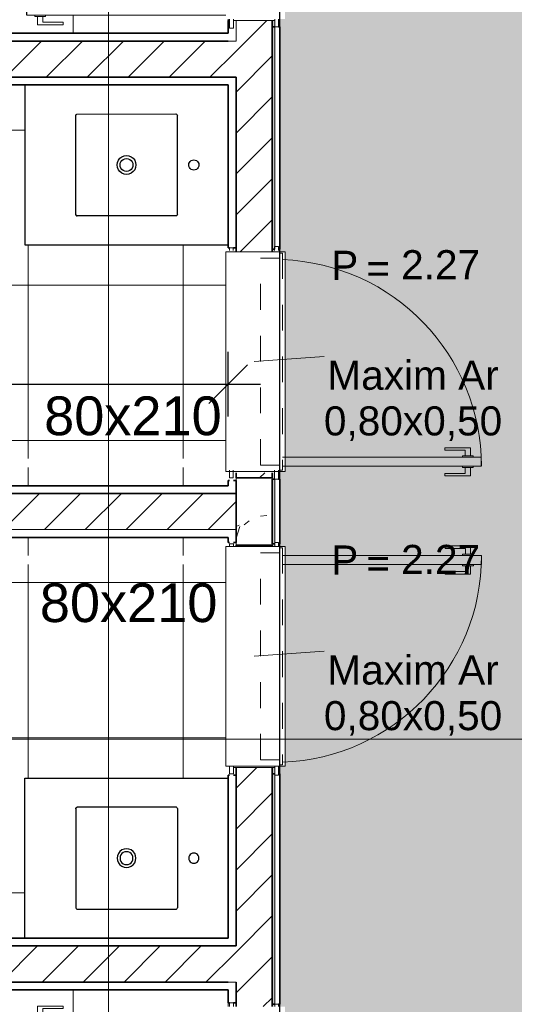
# Model space of a CAD drawing. Header units: millimetres. Extents: x -109 to 627, y -178 to 173.
# Tile 104 of 178: x 324.42 to 326.33, y -153.56 to -149.75. Entities that reach past the tile are written whole.
import ezdxf

# ---------------------------------------------------------------- set-up
doc = ezdxf.new("R2010")
doc.units = ezdxf.units.MM
doc.linetypes.add('CONTINU', pattern=[0])
doc.linetypes.add('Traço Curto', pattern=[0.00153, 0.001, -0.00053])
for name, color, linetype, lineweight in [('ARQ - ALVENARIA - OSSO', 2, 'Continuous', 35), ('ARQ - BANCADAS', 2, 'Continuous', 9), ('ARQ - DIVISORIA', 3, 'Continuous', 35), ('ARQ - JANELA', 2, 'Traço Curto', 5), ('ARQ - PAREDE VISTA', 4, 'Continuous', 9), ('ARQ - PAREDES_HACHURA', 9, 'Continuous', 35), ('ARQ - PAREDES_REVESTIMENTO', 3, 'Continuous', 35), ('ARQ - PILAR', 4, 'Continuous', 15), ('ARQ - PISO_HACHURA_SUPERFICIE', 9, 'Continuous', 5), ('ARQ - PORTA', 3, 'Continuous', 9), ('ARQ - PORTA_FOLHA', 3, 'Continuous', 20), ('ARQ - PORTA_GIRO', 1, 'Continuous', 5), ('ARQ - SIMBOLO_CORTE', 2, 'Continuous', 5), ('ARQ -SIMBOLO_PORTA', 2, 'Continuous', 9), ('ARQ -TEXTO_AMBIENTE', 2, 'Continuous', 5), ('ARQ -TEXTO_JANELA', 2, 'Continuous', 9)]:
    doc.layers.add(name, color=color, linetype=linetype, lineweight=lineweight)
doc.layers.add('LOUÇAS', color=1, linetype='Continuous')
doc.styles.add('Arial Narrow', font='ARIALN.TTF', dxfattribs={"height": 0.225})
doc.styles.add('Arial_2', font='arial.ttf', dxfattribs={"height": 0.15})
doc.styles.add('Arial_3', font='arial.ttf', dxfattribs={"height": 0.0015})
doc.styles.add('Arial_4', font='arial.ttf', dxfattribs={"height": 0.1125})
doc.styles.add('FNDE Texto Cota 0100', font='verdana.ttf', dxfattribs={"height": 0.16})
doc.dimstyles.new('FNDE 1-0100', dxfattribs={"dimscale": 2.5, "dimtxt": 0.16, "dimasz": 0.05, "dimexe": 0.15, "dimexo": 0.15, "dimgap": 0.05, "dimtad": 1, "dimzin": 4, "dimdsep": 46, "dimtxsty": 'FNDE Texto Cota 0100', "dimblk": 'tic', "dimcen": 0.15, "dimdle": 0.15, "dimse1": 1, "dimse2": 1, "dimclrd": 251, "dimclre": 251, "dimclrt": 256, "dimaunit": 1, "dimadec": 3, "dimazin": 0, "dimtfac": 1, "dimtix": 1, "dimtmove": 2, "dimatfit": 3, "dimldrblk": 'tic', "dimfxl": 0.15, "dimtvp": 1, "dimtolj": 1, "dimtzin": 0, "dimarcsym": 0})
pattern_1 = [(50, (316.12565, -147.12975), (0.5462905, -0.0472954), [0.056985, -0.628837]), (355, (316.12565, -147.12975), (-0.105401, 0.573222), [0.045988, -0.50287]), (100.451, (316.17164, -147.13375), (0.44084, 0.525572), [0.048987, -0.533862]), (46.184, (316.12565, -146.9778), (0.812912, -0.126028), [0.085978, -0.942756]), (96.636, (316.1936, -146.9878), (0.71181, 0.74206), [0.07298, -0.800793]), (351.184, (316.12565, -146.9778), (0.712045, 0.742424), [0.068982, -0.753805]), (21, (316.20163, -147.0158), (0.454867, -0.3062124), [0.056985, -0.628837]), (326, (316.20163, -147.0158), (0.185717, 0.552451), [0.045988, -0.50287]), (71.451, (316.2396, -147.0408), (0.64037, 0.245952), [0.048987, -0.533862]), (37.5, (316.12565, -147.12975), (0.0092036, 0.2540508), [0.0249935, -0.4718778, 0.0249935, -0.4848744, -0.5048692]), (37.5, (316.12565, -147.12975), (0.0092036, 0.2540508), [-1.006739, 0.0249935, -0.479876]), (7.5, (316.12565, -147.12975), (0.2004088, 0.3006604), [0.0249935, -0.265931, 0.0249935, -0.459881, -0.1919503]), (7.5, (316.12565, -147.12975), (0.2004088, 0.3006604), [-0.775799, 0.0249935, -0.166957]), (327.5, (315.9557, -147.12975), (0.4063776, -0.0170732), [0.0249935, -0.1649573, 0.0249935, -0.5688527, -0.7887957]), (327.5, (315.9557, -147.12975), (0.4063776, -0.0170732), [-0.784797, 0.0249935, -0.763802]), (317.5, (315.8797, -147.12975), (0.4438837, 0.075988), [0.0249935, -0.222942, 0.0249935, -0.369904, -0.559855]), (317.5, (315.8797, -147.12975), (0.4438837, 0.075988), [-0.641834, 0.024994, -0.534861])]
pattern_2 = [(45, (316.12565, -147.12975), (-0.0791755, 0.0791755), [])]

# ---------------------------------------------------------------- blocks, each defined once
blk = doc.blocks.new('POR_PM_GIRO_1FL - 80 x 210 cm Externa-V2-NÍVEL 1')
at = {"layer": 'ARQ - PORTA'}
for p, q in [((-0.435, 0.095), (-0.445, 0.095)), ((-0.445, 0.095), (-0.445, 0.08)), ((-0.445, 0.08), (-0.435, 0.08)), ((0.445, 0.095), (0.415, 0.095)), ((0.415, 0.08), (0.445, 0.08)), ((0.42, -0.08), (0.42, 0.08)), ((0.445, 0.08), (0.445, 0.095)), ((-0.435, -0.08), (-0.45, -0.08)), ((-0.45, -0.08), (-0.45, -0.095)), ((-0.45, -0.095), (-0.435, -0.095)), ((0.45, -0.08), (0.415, -0.08)), ((0.415, -0.095), (0.45, -0.095)), ((0.45, -0.095), (0.45, -0.08)), ((-0.4275, -0.7393), (-0.4369, -0.7393)), ((-0.4369, -0.7393), (-0.4369, -0.8383)), ((-0.4275, -0.8183), (-0.4275, -0.7393)), ((-0.3375, -0.8183), (-0.3375, -0.7393)), ((-0.3375, -0.7393), (-0.3281, -0.7393)), ((-0.3281, -0.7393), (-0.3281, -0.8383)), ((-0.4051, -0.8183), (-0.4275, -0.8183)), ((-0.4051, -0.8073), (-0.4, -0.8073)), ((-0.4051, -0.8283), (-0.4051, -0.8073)), ((-0.4051, -0.8492), (-0.4051, -0.8283)), ((-0.3599, -0.8073), (-0.365, -0.8073)), ((-0.3599, -0.8283), (-0.3599, -0.8073)), ((-0.3599, -0.8183), (-0.3375, -0.8183)), ((-0.3599, -0.8492), (-0.3599, -0.8283)), ((-0.4369, -0.8383), (-0.4051, -0.8383)), ((-0.4, -0.8492), (-0.4051, -0.8492)), ((-0.365, -0.8492), (-0.3599, -0.8492)), ((-0.3281, -0.8383), (-0.3599, -0.8383))]:
    blk.add_line(p, q, dxfattribs=at)
at = {"layer": 'ARQ - PORTA_FOLHA'}
for p, q in [((-0.4, -0.11), (-0.4, -0.88)), ((-0.365, -0.88), (-0.365, -0.11)), ((-0.4, -0.88), (-0.365, -0.88))]:
    blk.add_line(p, q, dxfattribs=at)
at = {"layer": 'ARQ - PORTA_GIRO'}
blk.add_arc((-0.4, -0.0805), 0.8, 270.0322, 357.8776, dxfattribs=at)
blk = doc.blocks.new('POR_PM_GIRO_1FL - 80 x 210 cm Externa-V3-NÍVEL 1')
at = {"layer": 'ARQ - PORTA'}
for p, q in [((-0.4369, 0.7393), (-0.4369, 0.8383)), ((-0.4369, 0.8383), (-0.4051, 0.8383)), ((-0.4, 0.8492), (-0.4051, 0.8492)), ((-0.4051, 0.8492), (-0.4051, 0.8283)), ((-0.365, 0.8492), (-0.3599, 0.8492)), ((-0.3599, 0.8492), (-0.3599, 0.8283)), ((-0.3281, 0.8383), (-0.3599, 0.8383)), ((-0.3281, 0.7393), (-0.3281, 0.8383)), ((-0.4051, 0.8183), (-0.4275, 0.8183)), ((-0.4275, 0.8183), (-0.4275, 0.7393)), ((-0.4051, 0.8283), (-0.4051, 0.8073)), ((-0.4051, 0.8073), (-0.4, 0.8073)), ((-0.3599, 0.8073), (-0.365, 0.8073)), ((-0.3599, 0.8283), (-0.3599, 0.8073)), ((-0.3599, 0.8183), (-0.3375, 0.8183)), ((-0.3375, 0.8183), (-0.3375, 0.7393)), ((-0.4275, 0.7393), (-0.4369, 0.7393)), ((-0.3375, 0.7393), (-0.3281, 0.7393)), ((-0.45, 0.095), (-0.415, 0.095)), ((-0.45, 0.08), (-0.45, 0.095)), ((-0.415, 0.08), (-0.45, 0.08)), ((-0.42, -0.08), (-0.42, 0.08)), ((0.435, 0.095), (0.45, 0.095)), ((0.45, 0.08), (0.435, 0.08)), ((0.45, 0.095), (0.45, 0.08)), ((-0.445, -0.08), (-0.415, -0.08)), ((-0.445, -0.095), (-0.445, -0.08)), ((-0.415, -0.095), (-0.445, -0.095)), ((0.435, -0.08), (0.445, -0.08)), ((0.445, -0.095), (0.435, -0.095)), ((0.445, -0.08), (0.445, -0.095))]:
    blk.add_line(p, q, dxfattribs=at)
at = {"layer": 'ARQ - PORTA_FOLHA'}
for p, q in [((-0.4, 0.88), (-0.365, 0.88)), ((-0.4, 0.11), (-0.4, 0.88)), ((-0.365, 0.88), (-0.365, 0.11))]:
    blk.add_line(p, q, dxfattribs=at)
at = {"layer": 'ARQ - PORTA_GIRO'}
blk.add_arc((-0.4, 0.0805), 0.8, 2.1224, 89.9678, dxfattribs=at)
blk = doc.blocks.new('JA Maxim Ar 1F1 - Maxim Ar 0_80x0_50-6390869-NÍVEL 1')
at = {"layer": 'ARQ - JANELA'}
for p, q in [((-0.42, 0.11), (0.42, 0.11)), ((-0.42, 0.1), (-0.42, 0.11)), ((0.42, 0.1), (-0.42, 0.1)), ((-0.4, 0.025), (-0.4, 0.1)), ((0.4, 0.1), (0.4, 0.025)), ((0.42, 0.11), (0.42, 0.1)), ((0.4, 0.025), (-0.4, 0.025))]:
    blk.add_line(p, q, dxfattribs=at)
blk = doc.blocks.new('Pedra - Peitoril - Tipo 1-6390871-NÍVEL 1')
at = {"layer": 'ARQ - BANCADAS'}
for p, q in [((-0.3803, -0.23), (-0.3803, 0)), ((0.4697, 0), (-0.3803, 0)), ((0.4697, 0), (0.4697, -0.23)), ((0.4697, -0.23), (-0.3803, -0.23))]:
    blk.add_line(p, q, dxfattribs=at)
blk = doc.blocks.new('Identificação de Janela - Modelo 1-6080617-NÍVEL 1')
at = {"layer": 'ARQ -TEXTO_JANELA', "char_height": 0.0015, "attachment_point": 1, "style": 'Arial_3'}
for s, insert, width in [('P', (-0.004488, 0.005716), 0.00168354), ('=', (-0.00267, 0.00556), 0.00152321)]:
    blk.add_mtext(s, dxfattribs=dict(at, insert=insert, width=width))
blk = doc.blocks.new('7407317_p')
at = {"linetype": 'CONTINU'}
for points in [[(0, 0.249, 1.00002), (0, 0.214)], [(0, 0.214, 1.00004), (0, 0.249)], [(-0.1703, 0.175, 0.414575), (-0.1753, 0.17)], [(0.1754, 0.17, 0.41461), (0.1704, 0.175)], [(0, 0.0325, 1.00002), (0, -0.0325)], [(0, 0.0222, 1.00002), (0, -0.0223)], [(0, -0.0325, 1.00002), (0, 0.0325)], [(0, -0.0223, 1.00006), (0, 0.0222)], [(-0.1736, -0.1735, -0.197037), (-0.175, -0.17)], [(-0.175, -0.17, 0.414577), (-0.17, -0.175)], [(-0.17, -0.175, -0.197039), (-0.1736, -0.1735)], [(0.1706, -0.175, 0.413841), (0.175, -0.1706)]]:
    blk.add_lwpolyline(points, format="xyb", dxfattribs=at)
for points in [[(-0.1753, 0.17), (-0.175, -0.17)], [(-0.1703, 0.175), (0.1704, 0.175)], [(0.175, -0.1706), (0.1754, 0.17)], [(-0.17, -0.175), (0.1706, -0.175)]]:
    blk.add_lwpolyline(points, dxfattribs=at)
blk = doc.blocks.new('tic')
at = {"color": 251}
for p, q in [((0, -1), (0, 1)), ((-1, 0), (1, 0))]:
    blk.add_line(p, q, dxfattribs=at)
blk.add_line((-0.6, -0.6), (0.6, 0.6))
blk = doc.blocks.new('*D439')
at = {"color": 251, "lineweight": -2, "transparency": 16777216}
blk.add_line((322.6014, -151.1637), (325.1007, -151.1637), dxfattribs=at)
at = {"layer": 'Defpoints', "color": 0, "transparency": 16777216}
for p in [(325.2257, -151.1637), (322.4764, -151.5565), (325.2257, -151.5565)]:
    blk.add_point(p, dxfattribs=at)
at = {"color": 251, "lineweight": -2, "transparency": 16777216, "xscale": 0.125, "yscale": 0.125, "zscale": 0.125, "rotation": 180}
blk.add_blockref('tic', (322.4764, -151.1637), dxfattribs=at)
at = {"color": 251, "lineweight": -2, "transparency": 16777216, "xscale": 0.125, "yscale": 0.125, "zscale": 0.125}
blk.add_blockref('tic', (325.2257, -151.1637), dxfattribs=at)
at = {"transparency": 16777216, "insert": (323.851, -150.9554), "char_height": 0.16, "attachment_point": 5, "style": 'FNDE Texto Cota 0100'}
blk.add_mtext('\\A1;2.75', dxfattribs=at)

msp = doc.modelspace()

# ---------------------------------------------------------------- hatches: boundary and pattern name
at = {"layer": 'ARQ - PAREDES_HACHURA'}
h = msp.add_hatch(dxfattribs=at)
h.set_pattern_fill('FP_6', color=256, scale=0.999741, style=0, pattern_type=2)
h.set_pattern_definition(pattern_2)
h.paths.add_polyline_path([(325.25565, -151.52654), (325.39561, -151.52654), (325.39561, -151.50655), (325.25565, -151.50655)], flags=0)
h.paths.add_polyline_path([(325.39561, -150.65177), (325.39561, -149.757), (325.25565, -149.757), (325.25565, -150.65177), (325.39257, -150.65177)], flags=0)
h.paths.add_polyline_path([(325.3942, -148.90222), (325.39561, -148.90222), (325.39561, -147.4276), (325.25565, -147.4276), (325.25565, -148.90222)], flags=0)
for points in [[(325.39561, -150.64177), (325.40561, -150.64177), (325.40561, -149.78199), (325.39561, -149.78199), (325.39561, -150.57332)], [(325.39561, -151.78147), (325.40561, -151.78147), (325.40561, -151.53154), (325.39561, -151.53154), (325.39561, -151.75481)], [(325.39561, -153.56101), (325.40561, -153.56101), (325.40561, -152.67124), (325.39561, -152.67124), (325.39561, -153.53435)]]:
    msp.add_hatch(color=256, dxfattribs=at).paths.add_polyline_path(points, flags=0)
h = msp.add_hatch(dxfattribs=at)
h.set_pattern_fill('FP_6', color=256, scale=0.999741, style=0, pattern_type=2)
h.set_pattern_definition(pattern_2)
h.paths.add_polyline_path([(325.02293, -149.97694), (325.25565, -149.97694), (325.25565, -149.83698), (322.56634, -149.83698), (322.56634, -149.97694), (323.32532, -149.97694)], flags=0)
h = msp.add_hatch(dxfattribs=at)
h.set_pattern_fill('FP_6', color=256, scale=0.999741, style=0, pattern_type=2)
h.set_pattern_definition(pattern_2)
h.paths.add_polyline_path([(322.44637, -151.72649), (325.25565, -151.72616), (325.25565, -151.58652), (322.44637, -151.58652), (322.44637, -151.65595)], flags=0)
h = msp.add_hatch(dxfattribs=at)
h.set_pattern_fill('FP_6', color=256, scale=0.999741, style=0, pattern_type=2)
h.set_pattern_definition(pattern_2)
h.paths.add_polyline_path([(325.25565, -155.85542), (325.39561, -155.85542), (325.39561, -154.42579), (325.25565, -154.42579), (325.25565, -154.45578)], flags=0)
h.paths.add_polyline_path([(325.26116, -153.57101), (325.39561, -153.57101), (325.39561, -152.64625), (325.25565, -152.64625), (325.25565, -153.57101)], flags=0)
h.paths.add_polyline_path([(325.25565, -151.79147), (325.39561, -151.79147), (325.39561, -151.78647), (325.25565, -151.78647)], flags=0)
h = msp.add_hatch(dxfattribs=at)
h.set_pattern_fill('FP_6', color=256, scale=0.999741, style=0, pattern_type=2)
h.set_pattern_definition(pattern_2)
h.paths.add_polyline_path([(325.243, -153.47604), (325.25565, -153.47604), (325.25565, -153.33607), (322.56634, -153.33607), (322.56634, -153.47604), (325.22725, -153.47604)], flags=0)
at = {"layer": 'ARQ - PILAR'}
h = msp.add_hatch(dxfattribs=at)
h.set_pattern_fill('FP_1', color=256, scale=0.999741, style=0, pattern_type=2)
h.set_pattern_definition(pattern_1)
h.paths.add_polyline_path([(325.25565, -151.78647), (325.39561, -151.78647), (325.39561, -151.52654), (325.25565, -151.52654), (325.25565, -151.72649)], flags=0)
at = {"layer": 'ARQ - PISO_HACHURA_SUPERFICIE'}
h = msp.add_hatch(dxfattribs=at)
h.set_pattern_fill('FP_1', color=256, scale=0.999741, style=0, pattern_type=2)
h.set_pattern_definition(pattern_1)
h.paths.add_polyline_path([(325.4256, -173.22092), (327.62503, -173.22092), (327.62503, -172.931), (327.79499, -172.931), (327.79499, -169.01201), (327.62503, -169.01201), (327.62503, -168.69209), (327.79499, -168.69209), (327.79499, -164.71312), (327.62503, -164.71312), (327.62503, -164.39321), (327.79499, -164.39321), (327.79499, -160.41424), (327.62503, -160.41424), (327.62503, -160.09432), (327.79499, -160.09432), (327.79499, -156.11535), (327.62503, -156.11535), (327.62503, -155.79543), (327.79499, -155.79543), (327.79499, -151.81647), (327.62503, -151.81647), (327.62503, -151.49655), (327.79499, -151.49655), (327.79499, -147.51758), (327.62503, -147.51758), (327.62503, -147.19766), (327.79499, -147.19766), (327.79499, -143.21869), (327.62503, -143.21869), (327.62503, -142.89878), (327.79499, -142.89878), (327.79499, -138.97979), (327.62503, -138.97979), (327.62503, -138.68987), (325.4256, -138.68987), (325.4256, -138.88481), (325.4206, -138.88481), (325.4206, -138.9248), (325.40561, -138.9248), (325.40561, -138.9398), (325.39561, -138.9398), (325.39561, -139.7196), (325.40561, -139.7196), (325.40561, -139.73459), (325.4206, -139.73459), (325.4206, -139.77458), (325.4256, -139.77458), (325.4256, -148.89222), (325.4206, -148.89222), (325.4206, -148.90222), (325.4456, -148.90222), (325.4456, -149.752), (325.4206, -149.752), (325.4206, -149.78199), (325.4256, -149.78199), (325.4256, -150.64177), (325.4206, -150.64177), (325.4206, -150.65177), (325.4456, -150.65177), (325.4456, -151.50155), (325.4206, -151.50155), (325.4206, -151.53154), (325.4256, -151.53154), (325.4256, -151.78147), (325.4206, -151.78147), (325.4206, -151.79147), (325.4456, -151.79147), (325.4456, -152.64125), (325.4206, -152.64125), (325.4206, -152.67124), (325.4256, -152.67124), (325.4256, -153.56101), (325.4206, -153.56101), (325.4206, -153.57101), (325.4456, -153.57101), (325.4456, -154.42079), (325.4206, -154.42079), (325.4206, -154.45078), (325.4256, -154.45078), (325.4256, -163.53843), (325.4206, -163.53843), (325.4206, -163.57842), (325.40561, -163.57842), (325.40561, -163.59341), (325.39561, -163.59341), (325.39561, -164.37321), (325.40561, -164.37321), (325.40561, -164.38821), (325.4206, -164.38821), (325.4206, -164.4282), (325.4256, -164.4282), (325.4256, -164.67813), (325.4206, -164.67859), (325.4206, -164.71812), (325.40561, -164.71812), (325.40561, -164.73312), (325.39561, -164.73312), (325.39561, -165.51292), (325.40561, -165.51292), (325.40561, -165.52791), (325.4206, -165.52791), (325.4206, -165.5679), (325.4256, -165.5679), (325.4256, -173.21747)], flags=0)
h.paths.add_polyline_path([(325.39561, -165.5679), (325.40561, -165.5679), (325.40561, -165.54291), (325.39561, -165.54291)], flags=0)
h.paths.add_polyline_path([(325.40561, -164.70313), (325.40561, -164.67813), (325.39561, -164.67859), (325.39561, -164.70313)], flags=0)
h.paths.add_polyline_path([(325.39561, -164.4282), (325.40561, -164.42735), (325.40561, -164.40321), (325.39561, -164.40321), (325.39561, -164.42774)], flags=0)
h.paths.add_polyline_path([(325.39561, -163.56342), (325.40561, -163.56342), (325.40561, -163.53843), (325.39561, -163.53843)], flags=0)
h.paths.add_polyline_path([(325.40561, -154.45078), (325.40561, -154.42579), (325.39561, -154.42579), (325.39561, -154.45078)], flags=0)
h.paths.add_polyline_path([(325.40561, -153.57101), (325.40561, -153.56101), (325.39561, -153.56101), (325.39561, -153.57101)], flags=0)
h.paths.add_polyline_path([(325.40561, -152.67124), (325.40561, -152.64625), (325.39561, -152.64625), (325.39561, -152.67124)], flags=0)
h.paths.add_polyline_path([(325.40561, -151.79147), (325.40561, -151.78147), (325.39561, -151.78147), (325.39561, -151.79147)], flags=0)
h.paths.add_polyline_path([(325.40561, -151.53154), (325.40561, -151.50655), (325.39561, -151.50655), (325.39561, -151.53154)], flags=0)
h.paths.add_polyline_path([(325.40561, -150.65177), (325.40561, -150.64177), (325.39561, -150.64177), (325.39561, -150.65177)], flags=0)
h.paths.add_polyline_path([(325.40561, -149.78199), (325.40561, -149.757), (325.39561, -149.757), (325.39561, -149.78199)], flags=0)
h.paths.add_polyline_path([(325.39561, -148.90222), (325.40561, -148.90222), (325.40561, -148.89222), (325.39561, -148.89222)], flags=0)
h.paths.add_polyline_path([(325.39561, -139.77458), (325.40561, -139.77458), (325.40561, -139.74959), (325.39561, -139.74959)], flags=0)
h.paths.add_polyline_path([(325.40561, -138.90981), (325.40561, -138.88481), (325.39561, -138.88481), (325.39561, -138.90981)], flags=0)
h = msp.add_hatch(dxfattribs=at)
h.set_pattern_fill('FP_5', color=256, scale=0.999741, style=0, pattern_type=2)
h.set_pattern_definition([(0, (322.2261, -149.50714), (0, 0.59984), []), (90, (322.2261, -149.50714), (-0.59984, 4e-17), [])])
h.paths.add_polyline_path([(319.22721, -151.55653), (321.22669, -151.55568), (321.22669, -150.55679), (319.22721, -150.55679), (319.22721, -151.52654)], flags=0)
h.paths.add_polyline_path([(319.3496, -151.23946), (319.34068, -151.23847), (319.3322, -151.23593), (319.26105, -151.23593), (319.25718, -151.23033), (319.25718, -151.10446), (319.23828, -151.10386), (319.23488, -151.0997), (319.23252, -151.05666), (319.23488, -151.01362), (319.23959, -151.00902), (319.24097, -151.00886), (319.25718, -151.00886), (319.25738, -150.88145), (319.26162, -150.8772), (319.26318, -150.877), (319.33363, -150.877), (319.3407, -150.87454), (319.34963, -150.87355), (319.62294, -150.87438), (319.64594, -150.87717), (319.67403, -150.88792), (319.70085, -150.90769), (319.7199, -150.93088), (319.73199, -150.95473), (319.73871, -150.98446), (319.74161, -151.02282), (319.74228, -151.06569), (319.74135, -151.09535), (319.73852, -151.12962), (319.732, -151.15826), (319.7184, -151.18509), (319.69869, -151.20782), (319.67405, -151.22508), (319.64518, -151.23593), (319.61607, -151.23946)], flags=0)
h.paths.add_polyline_path([(319.22808, -150.5268), (321.22669, -150.5268), (321.22669, -149.52706), (319.22721, -149.52706), (319.22721, -150.5268)], flags=0)
h.paths.add_polyline_path([(319.3546, -150.20973), (319.34567, -150.20873), (319.33719, -150.2062), (319.26605, -150.2062), (319.26218, -150.20059), (319.26218, -150.07473), (319.24328, -150.07412), (319.23988, -150.06997), (319.23752, -150.02693), (319.23988, -149.98389), (319.24459, -149.97928), (319.24596, -149.97913), (319.26218, -149.97913), (319.26238, -149.85171), (319.26662, -149.84747), (319.26817, -149.84727), (319.33863, -149.84727), (319.3457, -149.8448), (319.35463, -149.84382), (319.62794, -149.84465), (319.65094, -149.84743), (319.67903, -149.85819), (319.70585, -149.87796), (319.72489, -149.90115), (319.73699, -149.925), (319.74371, -149.95472), (319.74661, -149.99309), (319.74728, -150.03595), (319.74562, -150.07473), (319.74352, -150.09988), (319.737, -150.12853), (319.7234, -150.15536), (319.70369, -150.17808), (319.67905, -150.19535), (319.65018, -150.2062), (319.62107, -150.20973)], flags=0)
h.paths.add_polyline_path([(319.22721, -149.49707), (321.22669, -149.49707), (321.22669, -148.49733), (319.22721, -148.49733), (319.22721, -149.49069)], flags=0)
h.paths.add_polyline_path([(319.5057, -149.17999), (319.3546, -149.17999), (319.34567, -149.179), (319.33719, -149.17647), (319.26605, -149.17647), (319.26218, -149.17086), (319.26218, -149.04499), (319.24328, -149.04439), (319.23988, -149.04024), (319.23752, -148.9972), (319.23988, -148.95415), (319.24459, -148.94955), (319.24596, -148.9494), (319.26218, -148.94938), (319.26238, -148.82198), (319.26662, -148.81774), (319.26817, -148.81753), (319.33863, -148.81753), (319.3457, -148.81507), (319.35463, -148.81409), (319.62794, -148.81492), (319.65094, -148.8177), (319.67903, -148.82846), (319.70585, -148.84823), (319.72489, -148.87141), (319.73699, -148.89527), (319.74371, -148.92499), (319.74661, -148.96336), (319.74728, -149.00622), (319.74562, -149.04499), (319.74352, -149.07015), (319.737, -149.09879), (319.7234, -149.12563), (319.70369, -149.14835), (319.67905, -149.16561), (319.65018, -149.17647), (319.62107, -149.17999)], flags=0)
h.paths.add_polyline_path([(319.9301, -148.46733), (321.22669, -148.46733), (321.22669, -147.45759), (319.22721, -147.45759), (319.22721, -148.46733)], flags=0)
h.paths.add_polyline_path([(319.61609, -148.15026), (319.3496, -148.15026), (319.34068, -148.14927), (319.3322, -148.14673), (319.26105, -148.14673), (319.25718, -148.14113), (319.25718, -148.01526), (319.23828, -148.01466), (319.23488, -148.0105), (319.23252, -147.96746), (319.23488, -147.92442), (319.23959, -147.91982), (319.24097, -147.91966), (319.25718, -147.91966), (319.25738, -147.79225), (319.26162, -147.788), (319.26318, -147.7878), (319.33363, -147.7878), (319.3407, -147.78534), (319.34963, -147.78435), (319.62294, -147.78518), (319.64594, -147.78797), (319.67403, -147.79872), (319.70085, -147.81849), (319.7199, -147.84168), (319.73227, -147.86675), (319.73871, -147.89526), (319.74161, -147.93362), (319.74228, -147.97649), (319.74062, -148.01526), (319.73852, -148.04042), (319.732, -148.06906), (319.7184, -148.09589), (319.69869, -148.11862), (319.67405, -148.13588), (319.64518, -148.14673), (319.62569, -148.1491)], flags=0)
h.paths.add_polyline_path([(324.30089, -149.13216), (324.30089, -148.68228), (324.33463, -148.68228), (324.33463, -149.80699), (325.22565, -149.80699), (325.22565, -149.757), (325.23065, -149.757), (325.23065, -149.752), (325.21566, -149.752), (325.21566, -149.737), (324.44586, -149.737), (324.44586, -149.70201), (325.21566, -149.70201), (325.21566, -148.90222), (325.23065, -148.90222), (325.23065, -148.88722), (325.24565, -148.88722), (325.24565, -148.90222), (325.25565, -148.90222), (325.25565, -148.85723), (325.22565, -148.85723), (325.22565, -147.45759), (321.25668, -147.45804), (321.25668, -151.55653), (322.09646, -151.55653), (322.27642, -151.55653), (322.27642, -149.13216)])
h = msp.add_hatch(dxfattribs=at)
h.set_pattern_fill('FP_2', color=256, scale=0.999741, style=0, pattern_type=2)
h.set_pattern_definition([(180, (323.85065, -150.7818), (-7e-17, -0.59984), []), (270, (323.85065, -150.7818), (0.59984, 4e-17), [])])
h.paths.add_polyline_path([(325.24565, -151.53654), (325.25565, -151.53654), (325.25565, -151.50655), (325.24565, -151.50655), (325.24565, -151.52797)], flags=0)
h.paths.add_polyline_path([(322.86523, -150.6896), (322.59876, -150.6896), (322.58983, -150.68861), (322.58135, -150.68608), (322.51021, -150.68608), (322.50634, -150.68047), (322.50634, -150.5546), (322.48744, -150.554), (322.48404, -150.54985), (322.48168, -150.5068), (322.48404, -150.46376), (322.48875, -150.45916), (322.49012, -150.45901), (322.50634, -150.45901), (322.50654, -150.33159), (322.51078, -150.32735), (322.51233, -150.32714), (322.58279, -150.32714), (322.58986, -150.32468), (322.59879, -150.3237), (322.8721, -150.32453), (322.8951, -150.32731), (322.92319, -150.33807), (322.95001, -150.35783), (322.96905, -150.38102), (322.98115, -150.40488), (322.98787, -150.4346), (322.99077, -150.47296), (322.99144, -150.51583), (322.99051, -150.54549), (322.98768, -150.57976), (322.98116, -150.6084), (322.96756, -150.63523), (322.94784, -150.65796), (322.92321, -150.67522), (322.89433, -150.68608), (322.86525, -150.6896)], flags=0)
h.paths.add_polyline_path([(325.25565, -150.65177), (325.25565, -150.63677), (325.24565, -150.63677), (325.24565, -150.65177)], flags=0)
h.paths.add_polyline_path([(325.22565, -150.62552), (324.43836, -150.62552), (324.43836, -150.00693), (322.47637, -150.00693), (322.47637, -150.57332), (322.47637, -151.55653), (325.22565, -151.55653), (325.22565, -151.53654), (325.23065, -151.53654), (325.23065, -151.50155), (325.21566, -151.50155), (325.21566, -151.48655), (324.44586, -151.48655), (324.44586, -151.45156), (325.21566, -151.45156), (325.21566, -150.65177), (325.23065, -150.65177), (325.23065, -150.63677), (325.22565, -150.63677)])
h = msp.add_hatch(dxfattribs=at)
h.set_pattern_fill('FP_4', color=256, scale=0.999741, style=0, pattern_type=2)
h.set_pattern_definition([(0, (322.2261, -153.806), (0, 0.59984), []), (90, (322.2261, -153.806), (-0.59984, 4e-17), [])])
h.paths.add_polyline_path([(321.22669, -155.85542), (321.22669, -154.84568), (319.22721, -154.84568), (319.22721, -155.85542), (319.9301, -155.85542)])
h.paths.add_polyline_path([(319.61607, -155.52866), (319.34963, -155.52866), (319.3407, -155.52768), (319.33222, -155.52521), (319.26018, -155.52441), (319.25718, -155.51922), (319.25718, -155.39335), (319.23828, -155.39275), (319.23488, -155.38859), (319.23252, -155.34555), (319.23488, -155.30251), (319.23959, -155.2979), (319.24097, -155.29775), (319.25718, -155.29775), (319.25735, -155.17045), (319.26105, -155.16628), (319.33341, -155.16628), (319.34068, -155.16375), (319.3496, -155.16275), (319.61609, -155.16275), (319.64595, -155.16637), (319.67405, -155.17713), (319.70097, -155.19702), (319.7184, -155.21712), (319.73262, -155.2465), (319.73868, -155.27329), (319.74135, -155.30686), (319.74228, -155.34672), (319.74161, -155.37939), (319.73852, -155.41883), (319.73177, -155.44791), (319.71839, -155.47431), (319.69586, -155.499), (319.67403, -155.51429), (319.64455, -155.52521), (319.61609, -155.52866)], flags=16)
h.paths.add_polyline_path([(321.22669, -154.81569), (321.22669, -153.81595), (319.22721, -153.81595), (319.22721, -154.81569), (320.57765, -154.81569)])
h.paths.add_polyline_path([(319.35463, -154.49893), (319.3457, -154.49794), (319.33722, -154.49548), (319.26518, -154.49468), (319.26218, -154.48948), (319.26218, -154.36362), (319.24328, -154.36301), (319.23988, -154.35886), (319.23752, -154.31582), (319.23988, -154.27278), (319.24459, -154.26817), (319.24596, -154.26802), (319.26218, -154.26802), (319.26235, -154.14072), (319.26605, -154.13655), (319.33841, -154.13655), (319.34567, -154.13401), (319.3546, -154.13302), (319.62109, -154.13302), (319.65095, -154.13664), (319.67905, -154.1474), (319.70596, -154.16729), (319.7234, -154.18739), (319.73762, -154.21677), (319.74368, -154.24355), (319.74635, -154.27713), (319.74728, -154.31699), (319.74564, -154.36252), (319.74352, -154.3891), (319.73677, -154.41818), (319.72339, -154.44458), (319.70367, -154.4673), (319.67903, -154.48456), (319.64955, -154.49548), (319.62107, -154.49893), (319.5057, -154.49893)], flags=16)
h.paths.add_polyline_path([(325.25565, -154.45578), (325.25565, -154.42579), (325.24565, -154.42579), (325.24565, -154.45578)])
h.paths.add_polyline_path([(321.22625, -153.78596), (321.22669, -153.78596), (321.22669, -152.78621), (319.22721, -152.78621), (319.22721, -153.78596), (321.19757, -153.78596)])
h.paths.add_polyline_path([(325.25565, -153.57101), (325.25565, -153.55601), (325.24565, -153.55601), (325.24565, -153.57101)])
h.paths.add_polyline_path([(319.35463, -153.46919), (319.3457, -153.46821), (319.33722, -153.46575), (319.26518, -153.46494), (319.26218, -153.45975), (319.26218, -153.33388), (319.24328, -153.33328), (319.23988, -153.32913), (319.23786, -153.27989), (319.24013, -153.24273), (319.24459, -153.23844), (319.24596, -153.23829), (319.26218, -153.23829), (319.26235, -153.11098), (319.26605, -153.10681), (319.33841, -153.10681), (319.34567, -153.10428), (319.3546, -153.10329), (319.62109, -153.10329), (319.65095, -153.10691), (319.67905, -153.11767), (319.70596, -153.13756), (319.7234, -153.15766), (319.73762, -153.18703), (319.74368, -153.21382), (319.74635, -153.2474), (319.74728, -153.28725), (319.74661, -153.31993), (319.74352, -153.35936), (319.73677, -153.38845), (319.72339, -153.41484), (319.70367, -153.43757), (319.67903, -153.45482), (319.64955, -153.46575), (319.62107, -153.46919), (319.5057, -153.46919)], flags=16)
h.paths.add_polyline_path([(319.22721, -152.75622), (321.22669, -152.75622), (321.22669, -151.75648), (319.22721, -151.75648), (319.22721, -152.73857)])
h.paths.add_polyline_path([(319.61607, -152.43946), (319.34963, -152.43946), (319.3407, -152.43848), (319.33222, -152.43601), (319.26018, -152.43521), (319.25718, -152.43002), (319.25718, -152.30415), (319.23828, -152.30355), (319.23488, -152.29939), (319.23252, -152.25635), (319.23488, -152.21331), (319.23959, -152.2087), (319.24097, -152.20855), (319.25718, -152.20855), (319.25735, -152.08125), (319.26105, -152.07708), (319.33341, -152.07708), (319.34068, -152.07455), (319.3496, -152.07355), (319.61609, -152.07355), (319.64595, -152.07717), (319.67405, -152.08793), (319.70097, -152.10782), (319.7184, -152.12792), (319.73262, -152.1573), (319.73868, -152.18409), (319.74135, -152.21766), (319.74228, -152.25752), (319.74161, -152.29019), (319.73852, -152.32963), (319.73177, -152.35871), (319.71839, -152.38511), (319.69867, -152.40783), (319.67403, -152.42509), (319.64455, -152.43601), (319.61609, -152.43946)], flags=16)
h.paths.add_polyline_path([(324.33463, -153.50603), (324.33463, -154.63074), (324.30089, -154.63074), (324.30089, -154.18085), (322.27642, -154.18085), (322.27642, -151.75648), (321.25668, -151.75648), (321.25668, -155.85542), (325.13568, -155.85542), (325.21893, -155.85542), (325.22565, -155.85542), (325.22565, -154.45578), (325.23065, -154.45578), (325.23065, -154.42079), (325.21566, -154.42079), (325.21566, -153.64099), (324.44586, -153.64099), (324.44586, -153.606), (325.21566, -153.606), (325.21566, -153.57101), (325.23065, -153.57101), (325.23065, -153.55601), (325.22565, -153.55601), (325.22565, -153.50603)])
h = msp.add_hatch(dxfattribs=at)
h.set_pattern_fill('FP_3', color=256, scale=0.999741, style=0, pattern_type=2)
h.set_pattern_definition([(180, (323.85065, -152.53135), (-7e-17, -0.59984), []), (270, (323.85065, -152.53135), (0.59984, 4e-17), [])])
h.paths.add_polyline_path([(322.59879, -152.98932), (322.58986, -152.98833), (322.58138, -152.98587), (322.50934, -152.98507), (322.50634, -152.97987), (322.50634, -152.85401), (322.48744, -152.8534), (322.48404, -152.84925), (322.48168, -152.80621), (322.48404, -152.76317), (322.48875, -152.75856), (322.49012, -152.75841), (322.50634, -152.75841), (322.50651, -152.63111), (322.51021, -152.62694), (322.58257, -152.62694), (322.58983, -152.6244), (322.59876, -152.62341), (322.86525, -152.62341), (322.89511, -152.62703), (322.92321, -152.63779), (322.95012, -152.65768), (322.96756, -152.67778), (322.98178, -152.70716), (322.98821, -152.73857), (322.99051, -152.76752), (322.99144, -152.80738), (322.99077, -152.84005), (322.98768, -152.87949), (322.98093, -152.90857), (322.96754, -152.93497), (322.94783, -152.95769), (322.92319, -152.97495), (322.89371, -152.98587), (322.86523, -152.98932)], flags=0)
h.paths.add_polyline_path([(325.24565, -152.67624), (325.25565, -152.67624), (325.25565, -152.64625), (325.24565, -152.64625)], flags=0)
h.paths.add_polyline_path([(325.25565, -151.79147), (325.25565, -151.77648), (325.24565, -151.77648), (325.24565, -151.79147)], flags=0)
h.paths.add_polyline_path([(324.43836, -153.30608), (324.43836, -152.68749), (325.22565, -152.68749), (325.22565, -152.67624), (325.23065, -152.67624), (325.23065, -152.64125), (325.21566, -152.64125), (325.21566, -151.86145), (324.44586, -151.86145), (324.44586, -151.82646), (325.21566, -151.82646), (325.21566, -151.79147), (325.23065, -151.79147), (325.23065, -151.77648), (325.22565, -151.77648), (325.22565, -151.75648), (322.47637, -151.75648), (322.47637, -152.73857), (322.47637, -153.30608)])

# ---------------------------------------------------------------- linework, layer by layer
at = {"color": 2, "linetype": 'Continuous'}
for p, q in [((324.43836, -150.00693), (324.43836, -150.62552)), ((324.43836, -150.62552), (325.22565, -150.62552)), ((324.43836, -152.68749), (325.22565, -152.68749)), ((324.43836, -153.30608), (324.43836, -152.68749))]:
    msp.add_line(p, q, dxfattribs=at)
msp.add_lwpolyline([(342.62115, -136.26049), (342.62115, -138.65987), (327.79499, -138.62988), (327.79499, -173.25091), (325.4256, -173.25091), (325.4256, -136.26049), (342.62115, -136.26049)])
at = {"layer": 'ARQ - ALVENARIA - OSSO'}
for p, q in [((325.23065, -149.757), (325.22565, -149.757)), ((325.22565, -149.757), (325.22565, -149.80699)), ((325.39561, -150.65177), (325.39561, -149.757)), ((325.22565, -149.80699), (322.27642, -149.80699)), ((322.30641, -149.83698), (325.22565, -149.83698)), ((325.25565, -149.97694), (322.44637, -149.97694)), ((325.25565, -150.65177), (325.25565, -149.97694)), ((322.47637, -150.00693), (325.22565, -150.00693)), ((325.22565, -150.00693), (325.22565, -150.63677)), ((325.22565, -150.63677), (325.23065, -150.63677)), ((325.24565, -150.63677), (325.25565, -150.63677)), ((325.23065, -151.53654), (325.22565, -151.53654)), ((325.22565, -151.53654), (325.22565, -151.55653)), ((325.25565, -151.53654), (325.24565, -151.53654)), ((325.25565, -151.50655), (325.25565, -151.52654)), ((325.25565, -151.52654), (325.39561, -151.52654)), ((325.25565, -151.77648), (325.25565, -151.53654)), ((325.39561, -151.52654), (325.39561, -151.50655)), ((325.22565, -151.55653), (322.47637, -151.55653)), ((325.25565, -151.58652), (322.44637, -151.58652)), ((322.47637, -151.75648), (325.22565, -151.75648)), ((325.22565, -151.75648), (325.22565, -151.77648)), ((325.22565, -151.77648), (325.23065, -151.77648)), ((325.24565, -151.77648), (325.25565, -151.77648)), ((325.39561, -151.78647), (325.25565, -151.78647)), ((325.25565, -151.78647), (325.25565, -151.79147)), ((325.39561, -151.79147), (325.39561, -151.78647)), ((325.22565, -152.67624), (325.22565, -153.30608)), ((325.23065, -152.67624), (325.22565, -152.67624)), ((325.25565, -152.67624), (325.24565, -152.67624)), ((325.25565, -153.33607), (325.25565, -152.64625)), ((325.39561, -153.57101), (325.39561, -152.64625)), ((325.22565, -153.30608), (322.47637, -153.30608)), ((322.30641, -153.33607), (325.25565, -153.33607)), ((325.22565, -153.47604), (322.30641, -153.47604)), ((325.25565, -153.57101), (325.25565, -153.47604)), ((322.27642, -153.50603), (325.22565, -153.50603)), ((325.22565, -153.50603), (325.22565, -153.55601)), ((325.22565, -153.55601), (325.23065, -153.55601)), ((325.24565, -153.55601), (325.25565, -153.55601))]:
    msp.add_line(p, q, dxfattribs=at)
at = {"layer": 'ARQ - DIVISORIA'}
for p, q in [((325.40561, -149.78199), (325.39561, -149.78199)), ((325.39561, -150.64177), (325.40561, -150.64177)), ((325.40561, -151.53154), (325.39561, -151.53154)), ((325.39561, -151.53154), (325.39561, -151.78147)), ((325.39561, -151.78147), (325.40561, -151.78147)), ((325.40561, -152.67124), (325.39561, -152.67124)), ((325.39561, -153.56101), (325.40561, -153.56101))]:
    msp.add_line(p, q, dxfattribs=at)
at = {"layer": 'ARQ - PAREDE VISTA'}
for p, q in [((325.25565, -149.757), (325.25565, -149.83698)), ((325.40561, -149.78199), (325.40561, -150.64177)), ((325.22565, -149.83698), (325.25565, -149.83698)), ((325.40561, -151.53154), (325.40561, -151.78147)), ((322.44637, -151.72649), (325.25565, -151.72649)), ((325.40561, -152.67124), (325.40561, -153.56101)), ((325.25565, -153.47604), (325.22565, -153.47604))]:
    msp.add_line(p, q, dxfattribs=at)
at = {"layer": 'ARQ - PAREDES_REVESTIMENTO'}
for p, q in [((325.4256, -149.78199), (325.4206, -149.78199)), ((325.4256, -150.64177), (325.4256, -149.78199)), ((325.4206, -150.64177), (325.4256, -150.64177)), ((325.4256, -151.53154), (325.4206, -151.53154)), ((325.4256, -151.78147), (325.4256, -151.53154)), ((325.4206, -151.78147), (325.4256, -151.78147)), ((325.4256, -152.67124), (325.4206, -152.67124)), ((325.4256, -153.56101), (325.4256, -152.67124)), ((325.4206, -153.56101), (325.4256, -153.56101))]:
    msp.add_line(p, q, dxfattribs=at)
at = {"layer": 'ARQ - PILAR'}
for p, q in [((325.39561, -151.52654), (325.25565, -151.52654)), ((325.25565, -151.52654), (325.25565, -151.78647)), ((325.39561, -151.78647), (325.39561, -151.52654)), ((325.25565, -151.78647), (325.39561, -151.78647))]:
    msp.add_line(p, q, dxfattribs=at)
at = {"layer": 'ARQ - SIMBOLO_CORTE'}
for p, q in [((324.76256, -128.91958), (324.76256, -175.19467)), ((329.01127, -152.53645), (316.42037, -152.53645))]:
    msp.add_line(p, q, dxfattribs=at)
at = {"layer": 'ARQ -TEXTO_JANELA'}
for p, q in [((325.32563, -151.07666), (325.59649, -151.05672)), ((325.32563, -152.21636), (325.59649, -152.19643))]:
    msp.add_line(p, q, dxfattribs=at)

# ---------------------------------------------------------------- block references
at = {"layer": 'ARQ - BANCADAS', "xscale": 0.9997410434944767, "yscale": 0.9997410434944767, "zscale": 0.9997410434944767, "rotation": 269.9999999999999}
for p in [(325.4456, -151.03197), (325.4456, -152.17167)]:
    msp.add_blockref('Pedra - Peitoril - Tipo 1-6390871-NÍVEL 1', p, dxfattribs=at)
at = {"layer": 'ARQ - JANELA', "xscale": 0.9997410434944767, "yscale": 0.9997410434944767, "zscale": 0.9997410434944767, "rotation": 269.9999999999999}
for p in [(325.32563, -151.07666), (325.32563, -152.21636)]:
    msp.add_blockref('JA Maxim Ar 1F1 - Maxim Ar 0_80x0_50-6390869-NÍVEL 1', p, dxfattribs=at)
at = {"layer": 'ARQ - PORTA', "yscale": 0.9997410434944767, "zscale": 0.9997410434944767}
for name, p, xscale, rotation in [('POR_PM_GIRO_1FL - 80 x 210 cm Externa-V3-NÍVEL 1', (325.32563, -149.33711), 0.9997410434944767, 89.99999999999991), ('POR_PM_GIRO_1FL - 80 x 210 cm Externa-V3-NÍVEL 1', (325.325, -151.08166), -0.9997410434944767, 270.0000000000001), ('POR_PM_GIRO_1FL - 80 x 210 cm Externa-V2-NÍVEL 1', (325.32563, -152.22636), -0.9997410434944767, 90.00000000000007), ('POR_PM_GIRO_1FL - 80 x 210 cm Externa-V2-NÍVEL 1', (325.32563, -154.0059), 0.9997410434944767, 269.9999999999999)]:
    msp.add_blockref(name, p, dxfattribs=dict(at, xscale=xscale, rotation=rotation))
at = {"layer": 'ARQ -TEXTO_JANELA', "xscale": 74.98057826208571, "yscale": 74.98057826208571, "zscale": 74.98057826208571}
for p in [(325.96046, -151.07666), (325.96046, -152.21636)]:
    msp.add_blockref('Identificação de Janela - Modelo 1-6080617-NÍVEL 1', p, dxfattribs=at)
at = {"layer": 'LOUÇAS', "yscale": 1.124708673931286, "zscale": 1.124708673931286, "rotation": 270}
for p, xscale in [((324.83201, -150.31623), -1.124708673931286), ((324.83201, -152.99678), 1.124708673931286)]:
    msp.add_blockref('7407317_p', p, dxfattribs=dict(at, xscale=xscale))

# ---------------------------------------------------------------- texts
at = {"layer": 'ARQ -SIMBOLO_PORTA', "char_height": 0.149961, "width": 0.8224899, "attachment_point": 2, "line_spacing_factor": 0.941778, "style": 'Arial_2'}
for insert in [(324.85666, -151.21131), (324.84007, -151.93402)]:
    msp.add_mtext('80x210', dxfattribs=dict(at, insert=insert))
at = {"layer": 'ARQ -TEXTO_AMBIENTE', "insert": (323.572, -151.8865), "char_height": 0.2249417, "width": 1.9751008, "attachment_point": 2, "line_spacing_factor": 0.974696, "style": 'Arial Narrow'}
msp.add_mtext('Banheiro PCD\\PFeminino', dxfattribs=at)
at = {"layer": 'ARQ -TEXTO_JANELA', "char_height": 0.112471, "line_spacing_factor": 0.941778, "style": 'Arial_4'}
for s, insert, width, attachment_point in [('2.27', (326.20032, -150.64574), 0.3662711, 3), ('Maxim Ar\\P0,80x0,50', (325.94073, -151.07318), 0.8261755, 2), ('2.27', (326.20032, -151.78544), 0.3662711, 3), ('Maxim Ar\\P0,80x0,50', (325.94073, -152.21289), 0.8261755, 2)]:
    msp.add_mtext(s, dxfattribs=dict(at, insert=insert, width=width, attachment_point=attachment_point))

# ---------------------------------------------------------------- dimensions: what is measured, and where the dimension line sits
dim = msp.add_linear_dim(base=(325.22565, -151.16373), p1=(322.47637, -151.55653), p2=(325.22565, -151.55653), dimstyle='FNDE 1-0100')
dim.commit()
dim.dimension.update_dxf_attribs({"geometry": '*D439', "text_midpoint": (323.85101, -150.9554)})

doc.saveas('drawing.dxf')
